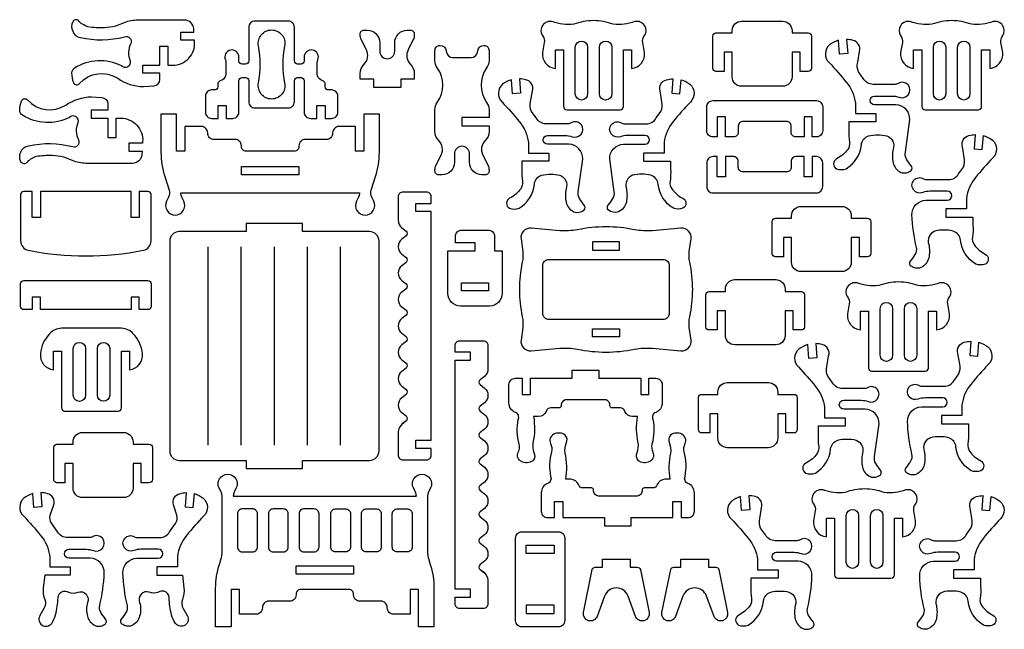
# Model space of a CAD drawing. Extents: x 681.4 to 696.5, y 19.3 to 38.
# Tile 2 of 2: x 681.4 to 696.5, y 28.6 to 38. Entities that reach past the tile are written whole.
import ezdxf

# ---------------------------------------------------------------- set-up
doc = ezdxf.new("R2010")
doc.units = 0
doc.header["$MEASUREMENT"] = 0
doc.layers.add('KONTUR', color=20, linetype='CONTINUOUS')

msp = doc.modelspace()

# ---------------------------------------------------------------- linework, layer by layer
at = {"layer": 'KONTUR'}
for points in [[(683.711, 37.284), (683.784, 37.284, 0.433432), (684.12, 37.642), (684.119, 37.666), (683.908, 37.666), (683.908, 37.791), (684.11, 37.791), (684.107, 37.842, 0.395253), (683.963, 37.976), (683.276, 37.976, 0.077687), (683.067, 37.944), (682.908, 37.882, -0.042031), (682.737, 37.857, -0.051106), (682.483, 37.873, -0.13778), (682.331, 37.972, 0.443717), (682.249, 37.95, 0.213303), (682.249, 37.803, 0.283264), (682.367, 37.709, 0.123296), (683.046, 37.72, -0.670336), (683.139, 37.617, 0.213141), (683.131, 37.35, -0.77774), (682.997, 37.273, 0.263991), (682.279, 37.238, 0.272682), (682.233, 37.164, 0.117689), (682.262, 37.017, 0.58058), (682.354, 37.005, -0.364324), (682.94, 37.084, 0.149435), (683.336, 36.955), (683.496, 36.966, 0.395611), (683.586, 37.062), (683.586, 37.159), (683.328, 37.159), (683.328, 37.284), (683.586, 37.284), (683.586, 37.578), (683.711, 37.578)], [(686.011, 37.366, 0.474116), (685.932, 37.515, 0.474116), (685.801, 37.408), (685.801, 37.349, -0.414214), (685.753, 37.301), (685.7, 37.301, -0.414214), (685.652, 37.349), (685.652, 37.865, 0.414214), (685.556, 37.961), (685.046, 37.961, 0.414214), (684.95, 37.865), (684.95, 37.349, -0.414214), (684.902, 37.301), (684.849, 37.301, -0.414214), (684.801, 37.349), (684.801, 37.408, 0.474116), (684.671, 37.515, 0.474116), (684.592, 37.366, -0.10039), (684.6, 37.328), (684.6, 37.146, -0.283093), (684.547, 37.06), (684.503, 37.038, 0.283093), (684.477, 36.995), (684.477, 36.952, -0.414214), (684.429, 36.904), (684.381, 36.904, 0.414214), (684.285, 36.808), (684.285, 36.564, 0.414214), (684.381, 36.467), (684.48, 36.467), (684.48, 36.665), (684.605, 36.665), (684.605, 36.467), (684.705, 36.467, 0.414214), (684.801, 36.564), (684.801, 37.047, -0.414214), (684.849, 37.095), (684.902, 37.095, -0.414214), (684.95, 37.047), (684.95, 36.724, 0.414214), (685.046, 36.628), (685.556, 36.628, 0.414214), (685.652, 36.724), (685.652, 37.047, -0.414214), (685.7, 37.095), (685.753, 37.095, -0.414214), (685.801, 37.047), (685.801, 36.564, 0.414214), (685.897, 36.467), (685.997, 36.467), (685.997, 36.665), (686.122, 36.665), (686.122, 36.467), (686.222, 36.467, 0.414214), (686.318, 36.564), (686.318, 36.808, 0.414214), (686.222, 36.904), (686.174, 36.904, -0.414214), (686.126, 36.952), (686.126, 36.995, 0.283093), (686.099, 37.038), (686.056, 37.06, -0.283093), (686.003, 37.146), (686.003, 37.328, -0.10039)], [(690.241, 37.967, 0.088383), (689.939, 37.912, -0.111237), (689.606, 37.952, 0.672511), (689.457, 37.737, -0.226774), (689.485, 37.63), (689.457, 37.479, 0.411397), (689.657, 37.233), (689.657, 37.518), (689.782, 37.518), (689.782, 36.648, 0.414214), (689.83, 36.6), (690.653, 36.6, 0.414214), (690.701, 36.648), (690.701, 37.518), (690.826, 37.518), (690.826, 37.233, 0.411397), (691.026, 37.479), (690.997, 37.63, -0.226774), (691.026, 37.737, 0.672511), (690.877, 37.952, -0.111237), (690.544, 37.912, 0.088383)], [(692.369, 37.104), (692.369, 37.481), (692.244, 37.481), (692.244, 37.186), (692.12, 37.186, -0.414214), (692.072, 37.234), (692.072, 37.73, -0.414214), (692.12, 37.778), (692.369, 37.778), (692.369, 37.814, -0.414214), (692.513, 37.958), (693.143, 37.958, -0.414214), (693.287, 37.814), (693.287, 37.778), (693.536, 37.778, -0.414214), (693.584, 37.73), (693.584, 37.234, -0.414214), (693.536, 37.186), (693.412, 37.186), (693.412, 37.481), (693.287, 37.481), (693.287, 37.104, -0.414214), (693.143, 36.96), (692.513, 36.96, -0.414214)], [(695.737, 37.967, 0.088383), (695.435, 37.912, -0.111237), (695.102, 37.952, 0.672511), (694.952, 37.737, -0.226774), (694.981, 37.63), (694.953, 37.479, 0.411397), (695.153, 37.233), (695.153, 37.518), (695.278, 37.518), (695.278, 36.648, 0.414214), (695.326, 36.6), (696.148, 36.6, 0.414214), (696.196, 36.648), (696.196, 37.518), (696.321, 37.518), (696.321, 37.233, 0.411397), (696.521, 37.479), (696.493, 37.63, -0.226774), (696.522, 37.737, 0.672511), (696.372, 37.952, -0.111237), (696.039, 37.912, 0.088383)], [(685.101, 37.581, -0.471204), (685.301, 37.824, -0.471204), (685.502, 37.581, 0.095585), (685.502, 37.008, -0.471204), (685.301, 36.765, -0.471204), (685.101, 37.008, 0.095585)], [(686.87, 36.942), (686.87, 37.067), (686.661, 37.067), (686.661, 37.158, -0.201878), (686.719, 37.295, 0.325635), (686.757, 37.519), (686.676, 37.68, -0.116123), (686.661, 37.744), (686.661, 37.763, -0.414214), (686.719, 37.821), (686.769, 37.821, -0.414214), (686.961, 37.629), (686.961, 37.498, 1), (687.191, 37.498), (687.191, 37.629, -0.414214), (687.383, 37.821), (687.433, 37.821, -0.414214), (687.491, 37.763), (687.491, 37.744, -0.116123), (687.476, 37.68), (687.396, 37.519, 0.325635), (687.433, 37.295, -0.201878), (687.491, 37.158), (687.491, 37.067), (687.282, 37.067), (687.282, 36.942)], [(689.961, 37.558, -1), (690.15, 37.558), (690.15, 36.843, -1), (689.961, 36.843)], [(690.333, 37.558, -1), (690.522, 37.558), (690.522, 36.843, -1), (690.333, 36.843)], [(694.169, 36.104, -0.180382), (694.143, 35.993, -0.114184), (693.972, 35.847, 0.61467), (693.969, 35.696, 0.190419), (694.118, 35.696, 0.236111), (694.352, 36.061, -0.305922), (694.463, 36.2, -0.117873), (694.742, 36.2, -0.410093), (694.839, 35.995, 0.099629), (694.839, 35.787, 0.228734), (694.958, 35.64, 0.269899), (695.117, 35.669, 0.341497), (695.117, 35.741, -0.037711), (695.044, 35.845, -0.201322), (695.027, 35.949), (695.095, 36.45, 0.414214), (694.882, 36.676), (694.553, 36.676, -1), (694.553, 36.811), (694.821, 36.811, -0.088172), (694.93, 36.792, 0.31679), (695.068, 36.829, 0.844509), (694.918, 37.005, -0.139482), (694.864, 36.99), (694.534, 36.99, -0.267949), (694.38, 37.079), (694.308, 37.18, -0.174881), (694.295, 37.329), (694.321, 37.495, 0.443368), (694.223, 37.664, 0.062392), (694.124, 37.68), (694.141, 37.461), (694.016, 37.452), (694, 37.665, 0.096799), (693.863, 37.596, 0.444682), (693.856, 37.323, -0.025048), (694.119, 37.022, -0.150438), (694.259, 36.702), (694.259, 36.541), (694.574, 36.541), (694.574, 36.416), (694.16, 36.416), (694.16, 36.294, 0.057319)], [(695.457, 37.558, -1), (695.646, 37.558), (695.646, 36.843, -1), (695.457, 36.843)], [(695.828, 37.558, -1), (696.017, 37.558), (696.017, 36.843, -1), (695.828, 36.843)], [(688.638, 37.357, -0.158286), (688.601, 37.244, 0.324707), (688.601, 36.714, -0.158286), (688.638, 36.601), (688.638, 36.481), (688.223, 36.481), (688.223, 36.356), (688.638, 36.356), (688.638, 36.266, -0.201878), (688.58, 36.128, 0.325635), (688.542, 35.905), (688.623, 35.743, -0.116123), (688.638, 35.679), (688.638, 35.66, -0.414214), (688.58, 35.602), (688.53, 35.602, -0.414214), (688.338, 35.795), (688.338, 35.926, 1), (688.108, 35.926), (688.108, 35.795, -0.414214), (687.916, 35.602), (687.865, 35.602, -0.414214), (687.808, 35.66), (687.808, 35.679, -0.116123), (687.823, 35.743), (687.903, 35.905, 0.325635), (687.866, 36.128, -0.201878), (687.808, 36.266), (687.808, 36.601, -0.158286), (687.844, 36.714, 0.324707), (687.844, 37.244, -0.158286), (687.808, 37.357), (687.808, 37.511, -0.414214), (687.885, 37.588), (687.886, 37.588, -0.373213), (687.981, 37.505), (687.984, 37.485, 0.373213), (688.079, 37.403), (688.366, 37.403, 0.373213), (688.462, 37.485), (688.464, 37.505, -0.373213), (688.56, 37.588), (688.561, 37.588, -0.414214), (688.638, 37.511)], [(689.151, 35.499, -0.180382), (689.124, 35.388, -0.114184), (688.954, 35.242, 0.61467), (688.951, 35.091, 0.190419), (689.1, 35.091, 0.236111), (689.334, 35.457, -0.305922), (689.445, 35.596, -0.117873), (689.724, 35.596, -0.410093), (689.821, 35.39, 0.099629), (689.821, 35.183, 0.228734), (689.94, 35.036, 0.269899), (690.099, 35.064, 0.341497), (690.099, 35.137, -0.037711), (690.026, 35.24, -0.201322), (690.008, 35.344), (690.077, 35.845, 0.414214), (689.864, 36.071), (689.535, 36.071, -1), (689.535, 36.206), (689.803, 36.206, -0.088172), (689.912, 36.187, 0.31679), (690.05, 36.224, 0.844509), (689.9, 36.4, -0.139482), (689.846, 36.385), (689.515, 36.385, -0.267949), (689.362, 36.474), (689.29, 36.575, -0.174881), (689.276, 36.724), (689.303, 36.89, 0.443368), (689.205, 37.059, 0.062392), (689.106, 37.075), (689.122, 36.856), (688.998, 36.847), (688.982, 37.061, 0.096799), (688.845, 36.991, 0.444682), (688.838, 36.718, -0.025048), (689.101, 36.418, -0.150438), (689.241, 36.098), (689.241, 35.936), (689.556, 35.936), (689.556, 35.811), (689.141, 35.811), (689.141, 35.689, 0.057319)], [(691.415, 35.499, 0.180382), (691.441, 35.388, 0.114184), (691.611, 35.242, -0.61467), (691.614, 35.091, -0.190419), (691.466, 35.091, -0.236111), (691.232, 35.457, 0.305922), (691.121, 35.596, 0.117873), (690.841, 35.596, 0.410093), (690.745, 35.39, -0.099629), (690.745, 35.183, -0.228734), (690.626, 35.036, -0.269899), (690.467, 35.064, -0.341497), (690.467, 35.137, 0.037711), (690.54, 35.24, 0.201322), (690.557, 35.344), (690.489, 35.845, -0.414214), (690.702, 36.071), (691.031, 36.071, 1), (691.031, 36.206), (690.762, 36.206, 0.088172), (690.653, 36.187, -0.31679), (690.515, 36.224, -0.844509), (690.665, 36.4, 0.139482), (690.719, 36.385), (691.05, 36.385, 0.267949), (691.204, 36.474), (691.276, 36.575, 0.174881), (691.289, 36.724), (691.263, 36.89, -0.443368), (691.361, 37.059, -0.062392), (691.459, 37.075), (691.443, 36.856), (691.568, 36.847), (691.584, 37.061, -0.096799), (691.721, 36.991, -0.444682), (691.727, 36.718, 0.025048), (691.464, 36.418, 0.150438), (691.325, 36.098), (691.325, 35.936), (691.009, 35.936), (691.009, 35.811), (691.424, 35.811), (691.424, 35.689, -0.057319)], [(682.914, 36.471), (682.987, 36.471, -0.433432), (683.323, 36.112), (683.321, 36.088), (683.111, 36.088), (683.111, 35.963), (683.313, 35.963), (683.31, 35.913, -0.395253), (683.166, 35.778), (682.479, 35.778, -0.077687), (682.27, 35.811), (682.111, 35.873, 0.042031), (681.94, 35.897, 0.051106), (681.686, 35.882, 0.13778), (681.534, 35.782, -0.443717), (681.452, 35.804, -0.213303), (681.452, 35.951, -0.283264), (681.57, 36.045, -0.123296), (682.249, 36.035, 0.670336), (682.342, 36.137, -0.213141), (682.334, 36.404, 0.77774), (682.2, 36.482, -0.263991), (681.481, 36.516, -0.272682), (681.436, 36.59, -0.117689), (681.465, 36.737, -0.58058), (681.557, 36.75, 0.364324), (682.143, 36.67, -0.149435), (682.539, 36.799), (682.699, 36.789, -0.395611), (682.789, 36.693), (682.789, 36.596), (682.531, 36.596), (682.531, 36.471), (682.789, 36.471), (682.789, 36.176), (682.914, 36.176)], [(692.39, 36.184), (692.265, 36.184), (692.265, 36.492), (692.14, 36.492), (692.14, 36.184), (692.075, 36.184, -0.414214), (691.978, 36.28), (691.978, 36.645, -0.414214), (692.075, 36.741), (693.662, 36.741, -0.414214), (693.758, 36.645), (693.758, 36.28, -0.414214), (693.662, 36.184), (693.596, 36.184), (693.596, 36.492), (693.471, 36.492), (693.471, 36.184), (693.346, 36.184, -0.414214), (693.274, 36.256), (693.274, 36.348, 0.414214), (693.202, 36.42), (692.535, 36.42, 0.414214), (692.462, 36.348), (692.462, 36.256, -0.414214)], [(686.715, 36.535), (686.715, 35.964), (686.59, 35.964), (686.59, 36.343), (686.334, 36.343, 0.414214), (686.238, 36.246), (686.238, 36.24, -0.414214), (686.142, 36.144), (685.817, 36.144, 0.414214), (685.721, 36.048), (685.721, 36.036, -0.414214), (685.649, 35.964), (684.91, 35.964, -0.414214), (684.838, 36.036), (684.838, 36.048, 0.414214), (684.742, 36.144), (684.417, 36.144, -0.414214), (684.321, 36.24), (684.321, 36.246, 0.414214), (684.225, 36.343), (683.969, 36.343), (683.969, 35.964), (683.844, 35.964), (683.844, 36.535), (683.604, 36.535), (683.604, 35.946, 0.077953), (683.662, 35.578), (683.729, 35.369, -0.19395), (683.722, 35.261), (683.69, 35.197, 0.55474), (683.822, 34.985, 0.55474), (683.954, 35.197), (683.923, 35.261, -0.114229), (683.908, 35.325), (686.651, 35.325, -0.114229), (686.636, 35.261), (686.604, 35.197, 0.55474), (686.737, 34.985, 0.55474), (686.869, 35.197), (686.837, 35.261, -0.19395), (686.829, 35.369), (686.897, 35.578, 0.077953), (686.955, 35.946), (686.955, 36.535)], [(696.055, 34.643, 0.180382), (696.081, 34.532, 0.114184), (696.251, 34.386, -0.61467), (696.254, 34.234, -0.190419), (696.106, 34.234, -0.236111), (695.871, 34.6, 0.305922), (695.76, 34.739, 0.117873), (695.481, 34.739, 0.410093), (695.385, 34.533, -0.099629), (695.385, 34.326, -0.228734), (695.266, 34.179, -0.269899), (695.106, 34.208, -0.341497), (695.106, 34.28, 0.037711), (695.179, 34.383, 0.201322), (695.197, 34.488, -0.052119), (695.128, 34.989, -0.414214), (695.341, 35.214), (695.67, 35.214, 1), (695.67, 35.35), (695.402, 35.35, 0.088172), (695.293, 35.331, -0.31679), (695.155, 35.368, -0.844509), (695.305, 35.543, 0.139482), (695.359, 35.529), (695.69, 35.529, 0.267949), (695.843, 35.618), (695.916, 35.719, 0.174881), (695.929, 35.868), (695.903, 36.033, -0.443368), (696.001, 36.203, -0.062392), (696.099, 36.219), (696.083, 36), (696.207, 35.99), (696.223, 36.204, -0.096799), (696.361, 36.135, -0.444682), (696.367, 35.861, 0.025048), (696.104, 35.561, 0.150438), (695.964, 35.241), (695.964, 35.08), (695.649, 35.08), (695.649, 34.955), (696.064, 34.955), (696.064, 34.833, -0.057319)], [(692.39, 35.882), (692.265, 35.882), (692.265, 35.574), (692.14, 35.574), (692.14, 35.882), (692.075, 35.882, 0.414214), (691.978, 35.786), (691.978, 35.422, 0.414214), (692.075, 35.326), (693.662, 35.326, 0.414214), (693.758, 35.422), (693.758, 35.786, 0.414214), (693.662, 35.882), (693.596, 35.882), (693.596, 35.574), (693.471, 35.574), (693.471, 35.882), (693.346, 35.882, 0.414214), (693.274, 35.81), (693.274, 35.718, -0.414214), (693.202, 35.646), (692.535, 35.646, -0.414214), (692.462, 35.718), (692.462, 35.81, 0.414214)], [(681.755, 35.347), (681.755, 34.948), (681.63, 34.948), (681.63, 35.347), (681.498, 35.347, 0.414214), (681.45, 35.299), (681.45, 34.588, 0.358275), (681.566, 34.446, 0.097651), (683.335, 34.446, 0.358275), (683.451, 34.588), (683.451, 35.299, 0.414214), (683.403, 35.347), (683.271, 35.347), (683.271, 34.948), (683.146, 34.948), (683.146, 35.347)], [(687.332, 31.804, 0.229334), (687.244, 31.665), (687.244, 31.305, 0.414214), (687.317, 31.233), (687.679, 31.233, 0.414214), (687.751, 31.305), (687.751, 31.407), (687.515, 31.407), (687.515, 31.532), (687.751, 31.532), (687.751, 35.039), (687.515, 35.039), (687.515, 35.164), (687.751, 35.164), (687.751, 35.266, 0.414214), (687.679, 35.338), (687.317, 35.338, 0.414214), (687.244, 35.266), (687.244, 34.905, 0.229334), (687.299, 34.792), (687.364, 34.741, -0.484131), (687.364, 34.665), (687.299, 34.614, 0.484131), (687.299, 34.387), (687.364, 34.336, -0.484131), (687.364, 34.26), (687.299, 34.209, 0.484131), (687.299, 33.982), (687.364, 33.931, -0.484131), (687.364, 33.855), (687.299, 33.804, 0.484131), (687.299, 33.577), (687.364, 33.526, -0.484131), (687.364, 33.45), (687.299, 33.399, 0.484131), (687.299, 33.172), (687.364, 33.121, -0.484131), (687.364, 33.045), (687.299, 32.994, 0.484131), (687.299, 32.767), (687.364, 32.716, -0.484131), (687.364, 32.64), (687.299, 32.589, 0.484131), (687.299, 32.362), (687.364, 32.311, -0.484131), (687.364, 32.235), (687.299, 32.184, 0.484131), (687.299, 31.957), (687.364, 31.905, -0.484131), (687.364, 31.83), (687.299, 31.779)], [(693.279, 34.263), (693.279, 34.64), (693.154, 34.64), (693.154, 34.345), (693.03, 34.345, -0.414214), (692.982, 34.393), (692.982, 34.889, -0.414214), (693.03, 34.937), (693.279, 34.937), (693.279, 34.973, -0.414214), (693.423, 35.117), (694.053, 35.117, -0.414214), (694.197, 34.973), (694.197, 34.937), (694.446, 34.937, -0.414214), (694.494, 34.889), (694.494, 34.393, -0.414214), (694.446, 34.345), (694.322, 34.345), (694.322, 34.64), (694.197, 34.64), (694.197, 34.263, -0.414214), (694.053, 34.119), (693.423, 34.119, -0.414214)], [(686.95, 31.368), (686.95, 34.587, 0.414214), (686.806, 34.731), (685.778, 34.731), (685.778, 34.856), (684.91, 34.856), (684.91, 34.731), (683.882, 34.731, 0.414214), (683.738, 34.587), (683.738, 31.368, 0.414214), (683.882, 31.224), (684.91, 31.224), (684.91, 31.099), (685.778, 31.099), (685.778, 31.224), (686.806, 31.224, 0.414214)], [(688.2, 33.59, -0.414214), (688.008, 33.782), (688.008, 34.435), (688.423, 34.435), (688.423, 34.56), (688.123, 34.56), (688.123, 34.658, -0.414214), (688.219, 34.754), (688.628, 34.754, -0.414214), (688.724, 34.658), (688.724, 34.435), (688.838, 34.435), (688.838, 33.782, -0.414214), (688.646, 33.59)], [(689.104, 33.844, 0.05321), (689.148, 33.427, -0.086893), (689.155, 33.261), (689.129, 33.067, 0.481055), (689.284, 32.904), (689.722, 32.943, -0.071729), (689.996, 32.928, 0.09921), (690.87, 32.928, -0.071729), (691.144, 32.943), (691.582, 32.904, 0.481055), (691.738, 33.067), (691.711, 33.261, -0.086893), (691.718, 33.427, 0.05321), (691.763, 33.844, 0.05321), (691.718, 34.262, -0.086893), (691.711, 34.428), (691.738, 34.622, 0.481055), (691.582, 34.785), (691.144, 34.746, -0.071729), (690.87, 34.761, 0.09921), (689.996, 34.761, -0.071729), (689.722, 34.746), (689.284, 34.785, 0.481055), (689.129, 34.622), (689.155, 34.428, -0.086893), (689.148, 34.262, 0.05321)], [(691.307, 33.384), (689.559, 33.384, -0.414214), (689.463, 33.48), (689.463, 34.209, -0.414214), (689.559, 34.305), (691.307, 34.305, -0.414214), (691.403, 34.209), (691.403, 33.48, -0.414214)], [(692.264, 33.141), (692.264, 33.517), (692.139, 33.517), (692.139, 33.223), (692.014, 33.223, -0.414214), (691.966, 33.271), (691.966, 33.766, -0.414214), (692.014, 33.814), (692.264, 33.814), (692.264, 33.851, -0.414214), (692.408, 33.995), (693.038, 33.995, -0.414214), (693.182, 33.851), (693.182, 33.814), (693.431, 33.814, -0.414214), (693.479, 33.766), (693.479, 33.271, -0.414214), (693.431, 33.223), (693.307, 33.223), (693.307, 33.517), (693.182, 33.517), (693.182, 33.141, -0.414214), (693.038, 32.996), (692.408, 32.996, -0.414214)], [(683.146, 33.536), (681.755, 33.536), (681.755, 33.726), (681.63, 33.726), (681.63, 33.536), (681.498, 33.536, -0.414214), (681.45, 33.584), (681.45, 33.935, -0.414214), (681.498, 33.983), (683.403, 33.983, -0.414214), (683.451, 33.935), (683.451, 33.584, -0.414214), (683.403, 33.536), (683.271, 33.536), (683.271, 33.726), (683.146, 33.726)], [(694.921, 33.959, 0.088383), (694.618, 33.904, -0.111237), (694.285, 33.944, 0.672511), (694.136, 33.729, -0.226774), (694.165, 33.622), (694.137, 33.471, 0.411397), (694.336, 33.225), (694.336, 33.511), (694.461, 33.511), (694.461, 32.64, 0.414214), (694.509, 32.592), (695.332, 32.592, 0.414214), (695.38, 32.64), (695.38, 33.511), (695.505, 33.511), (695.505, 33.225, 0.411397), (695.705, 33.471), (695.677, 33.622, -0.226774), (695.705, 33.729, 0.672511), (695.556, 33.944, -0.111237), (695.223, 33.904, 0.088383)], [(694.64, 33.55, -1), (694.829, 33.55), (694.829, 32.835, -1), (694.64, 32.835)], [(695.012, 33.55, -1), (695.201, 33.55), (695.201, 32.835, -1), (695.012, 32.835)], [(682.996, 33.25), (682.078, 33.25, 0.200898), (681.896, 33.166, 0.168545), (681.753, 32.86, 0.411397), (681.953, 32.614), (681.953, 32.899), (682.078, 32.899), (682.078, 32.029, 0.414214), (682.126, 31.98), (682.948, 31.98, 0.414214), (682.996, 32.029), (682.996, 32.899), (683.121, 32.899), (683.121, 32.614, 0.411397), (683.321, 32.86, 0.168545), (683.179, 33.166, 0.200898)], [(682.257, 32.939, -1), (682.446, 32.939), (682.446, 32.223, -1), (682.257, 32.223)], [(682.629, 32.939, -1), (682.817, 32.939), (682.817, 32.223, -1), (682.629, 32.223)], [(688.535, 29.524, -0.229334), (688.622, 29.385), (688.622, 29.024, -0.414214), (688.55, 28.952), (688.188, 28.952, -0.414214), (688.116, 29.024), (688.116, 29.126), (688.352, 29.126), (688.352, 29.251), (688.116, 29.251), (688.116, 32.758), (688.352, 32.758), (688.352, 32.883), (688.116, 32.883), (688.116, 32.985, -0.414214), (688.188, 33.057), (688.55, 33.057, -0.414214), (688.622, 32.985), (688.622, 32.625, -0.229334), (688.568, 32.512), (688.502, 32.46, 0.484131), (688.502, 32.385), (688.567, 32.333, -0.484131), (688.567, 32.106), (688.502, 32.055, 0.484131), (688.502, 31.98), (688.567, 31.928, -0.484131), (688.567, 31.701), (688.502, 31.65, 0.484131), (688.502, 31.575), (688.567, 31.523, -0.484131), (688.567, 31.296), (688.502, 31.245, 0.484131), (688.502, 31.17), (688.567, 31.118, -0.484131), (688.567, 30.891), (688.502, 30.84, 0.484131), (688.502, 30.764), (688.567, 30.713, -0.484131), (688.567, 30.486), (688.502, 30.435, 0.484131), (688.502, 30.359), (688.567, 30.308, -0.484131), (688.567, 30.081), (688.502, 30.03, 0.484131), (688.502, 29.954), (688.567, 29.903, -0.484131), (688.567, 29.676), (688.502, 29.625, 0.484131), (688.502, 29.549), (688.567, 29.498)], [(693.697, 31.438, -0.180382), (693.671, 31.327, -0.114184), (693.5, 31.181, 0.61467), (693.497, 31.029, 0.190419), (693.646, 31.029, 0.236111), (693.88, 31.395, -0.305922), (693.991, 31.534, -0.117873), (694.27, 31.534, -0.410093), (694.367, 31.328, 0.099629), (694.367, 31.121, 0.228734), (694.486, 30.974, 0.269899), (694.645, 31.003, 0.341497), (694.645, 31.075, -0.037711), (694.572, 31.178, -0.201322), (694.555, 31.283), (694.623, 31.784, 0.414214), (694.41, 32.009), (694.081, 32.009, -1), (694.081, 32.145), (694.349, 32.145, -0.088172), (694.458, 32.126, 0.31679), (694.596, 32.163, 0.844509), (694.446, 32.338, -0.139482), (694.392, 32.324), (694.062, 32.324, -0.267949), (693.908, 32.413), (693.836, 32.514, -0.174881), (693.823, 32.663), (693.849, 32.828, 0.443368), (693.751, 32.998, 0.062392), (693.652, 33.014), (693.669, 32.795), (693.544, 32.785), (693.528, 32.999, 0.096799), (693.391, 32.929, 0.444682), (693.384, 32.656, -0.025048), (693.647, 32.356, -0.150438), (693.787, 32.036), (693.787, 31.875), (694.102, 31.875), (694.102, 31.75), (693.688, 31.75), (693.688, 31.628, 0.057319)], [(695.985, 31.474, 0.180382), (696.012, 31.363, 0.114184), (696.182, 31.217, -0.61467), (696.185, 31.065, -0.190419), (696.036, 31.065, -0.236111), (695.802, 31.431, 0.305922), (695.691, 31.57, 0.117873), (695.412, 31.57, 0.410093), (695.315, 31.364, -0.099629), (695.315, 31.157, -0.228734), (695.196, 31.01, -0.269899), (695.037, 31.039, -0.341497), (695.037, 31.111, 0.037711), (695.11, 31.214, 0.201322), (695.128, 31.319, -0.052119), (695.059, 31.82, -0.414214), (695.272, 32.045), (695.601, 32.045, 1), (695.601, 32.181), (695.333, 32.181, 0.088172), (695.224, 32.162, -0.31679), (695.086, 32.199, -0.844509), (695.236, 32.374, 0.139482), (695.29, 32.36), (695.621, 32.36, 0.267949), (695.774, 32.449), (695.846, 32.55, 0.174881), (695.86, 32.699), (695.833, 32.864, -0.443368), (695.931, 33.034, -0.062392), (696.03, 33.05), (696.014, 32.831), (696.138, 32.821), (696.154, 33.035, -0.096799), (696.291, 32.965, -0.444682), (696.298, 32.692, 0.025048), (696.035, 32.392, 0.150438), (695.895, 32.072), (695.895, 31.911), (695.58, 31.911), (695.58, 31.786), (695.995, 31.786), (695.995, 31.664, -0.057319)], [(690.417, 32.153), (689.821, 32.153, 0.416597), (689.745, 32.062, -0.438914), (689.714, 32.028), (689.584, 32.029, 0.358235), (689.514, 31.975, -0.29887), (689.399, 31.895), (689.321, 31.895, -0.094158), (689.312, 31.493, 0.135936), (689.326, 31.346, -0.332095), (689.309, 31.219, -0.307804), (689.135, 31.206, -0.401002), (689.086, 31.348, 0.181945), (689.1, 31.474, -0.117839), (689.086, 31.851, 0.432952), (689.042, 31.96, -0.31016), (688.944, 32.102), (688.944, 32.387, -0.414214), (689.04, 32.483), (689.148, 32.483), (689.148, 32.235), (689.273, 32.235), (689.273, 32.483), (689.913, 32.483), (689.913, 32.608), (690.325, 32.608), (690.325, 32.483), (690.965, 32.483), (690.965, 32.235), (691.09, 32.235), (691.09, 32.483), (691.197, 32.483, -0.414214), (691.294, 32.387), (691.294, 32.102, -0.31016), (691.196, 31.96, 0.432952), (691.152, 31.851, -0.117839), (691.138, 31.474, 0.181945), (691.152, 31.348, -0.401002), (691.103, 31.206, -0.307804), (690.929, 31.219, -0.332095), (690.911, 31.346, 0.135936), (690.926, 31.493, -0.094158), (690.917, 31.895), (690.839, 31.895, -0.29887), (690.723, 31.975, 0.358235), (690.654, 32.029), (690.524, 32.028, -0.438914), (690.493, 32.062, 0.416597)], [(692.15, 31.562), (692.15, 31.939), (692.025, 31.939), (692.025, 31.644), (691.9, 31.644, -0.414214), (691.852, 31.693), (691.852, 32.188, -0.414214), (691.9, 32.236), (692.15, 32.236), (692.15, 32.272, -0.414214), (692.294, 32.417), (692.924, 32.417, -0.414214), (693.068, 32.272), (693.068, 32.236), (693.317, 32.236, -0.414214), (693.365, 32.188), (693.365, 31.693, -0.414214), (693.317, 31.644), (693.193, 31.644), (693.193, 31.939), (693.068, 31.939), (693.068, 31.562, -0.414214), (692.924, 31.418), (692.294, 31.418, -0.414214)], [(682.256, 30.797), (682.256, 31.174), (682.131, 31.174), (682.131, 30.879), (682.007, 30.879, -0.414214), (681.959, 30.928), (681.959, 31.423, -0.414214), (682.007, 31.471), (682.256, 31.471), (682.256, 31.507, -0.414214), (682.4, 31.652), (683.03, 31.652, -0.414214), (683.175, 31.507), (683.175, 31.471), (683.424, 31.471, -0.414214), (683.472, 31.423), (683.472, 30.928, -0.414214), (683.424, 30.879), (683.3, 30.879), (683.3, 31.174), (683.175, 31.174), (683.175, 30.797, -0.414214), (683.03, 30.653), (682.4, 30.653, -0.414214)], [(690.912, 30.676), (690.316, 30.676, -0.416597), (690.241, 30.767, 0.438914), (690.209, 30.801), (690.079, 30.8, -0.358235), (690.01, 30.854, 0.29887), (689.894, 30.934), (689.816, 30.934, 0.094158), (689.807, 31.336, -0.135936), (689.822, 31.483, 0.332095), (689.805, 31.61, 0.307804), (689.631, 31.623, 0.401002), (689.582, 31.48, -0.181945), (689.595, 31.355, 0.117839), (689.582, 30.978, -0.432952), (689.537, 30.869, 0.31016), (689.439, 30.727), (689.439, 30.442, 0.414214), (689.536, 30.346), (689.643, 30.346), (689.643, 30.594), (689.768, 30.594), (689.768, 30.346), (690.408, 30.346), (690.408, 30.221), (690.82, 30.221), (690.82, 30.346), (691.46, 30.346), (691.46, 30.594), (691.585, 30.594), (691.585, 30.346), (691.693, 30.346, 0.414214), (691.789, 30.442), (691.789, 30.727, 0.31016), (691.691, 30.869, -0.432952), (691.647, 30.978, 0.117839), (691.633, 31.355, -0.181945), (691.647, 31.48, 0.401002), (691.598, 31.623, 0.307804), (691.424, 31.61, 0.332095), (691.407, 31.483, -0.135936), (691.421, 31.336, 0.094158), (691.412, 30.934), (691.335, 30.934, 0.29887), (691.219, 30.854, -0.358235), (691.149, 30.8), (691.019, 30.801, 0.438914), (690.988, 30.767, -0.416597)], [(687.554, 28.673), (687.554, 29.244), (687.429, 29.244), (687.429, 28.865), (687.173, 28.865, -0.414214), (687.077, 28.961), (687.077, 28.967, 0.414214), (686.981, 29.064), (686.656, 29.064, -0.414214), (686.56, 29.16), (686.56, 29.172, 0.414214), (686.488, 29.244), (686.118, 29.244), (685.749, 29.244, 0.414214), (685.677, 29.172), (685.677, 29.16, -0.414214), (685.581, 29.064), (685.256, 29.064, 0.414214), (685.16, 28.967), (685.16, 28.961, -0.414214), (685.064, 28.865), (684.808, 28.865), (684.808, 29.244), (684.683, 29.244), (684.683, 28.673), (684.443, 28.673), (684.443, 29.261, -0.077953), (684.501, 29.629), (684.53, 29.718, 0.077953), (684.541, 29.792), (684.541, 30.683, 0.09608), (684.527, 30.736), (684.495, 30.8, -0.55474), (684.628, 31.012, -0.55474), (684.76, 30.8), (684.728, 30.736, 0.114229), (684.714, 30.673), (687.523, 30.673, 0.114229), (687.509, 30.736), (687.477, 30.8, -0.55474), (687.609, 31.012, -0.55474), (687.741, 30.8), (687.71, 30.736, 0.09608), (687.696, 30.683), (687.696, 29.792, 0.077953), (687.707, 29.718), (687.736, 29.629, -0.077953), (687.793, 29.261), (687.793, 28.673)], [(681.897, 29.589), (682.212, 29.589), (682.212, 29.464), (681.821, 29.464), (681.797, 29.27, 0.127457), (681.821, 29.089, -0.24599), (681.808, 28.952), (681.747, 28.845, 0.95683), (681.927, 28.723, 0.082114), (681.987, 28.855, 0.051047), (682.025, 29.116, -0.333842), (682.102, 29.219, -0.160842), (682.187, 29.202, 0.220914), (682.331, 29.205, -0.628977), (682.477, 29.043, 0.137758), (682.477, 28.836, 0.228734), (682.596, 28.689, 0.269899), (682.755, 28.718, 0.341497), (682.755, 28.79, -0.037711), (682.682, 28.893, -0.201322), (682.664, 28.997, 0.052119), (682.733, 29.499, 0.414214), (682.52, 29.724), (682.191, 29.724, -1), (682.191, 29.86), (682.459, 29.86, -0.088172), (682.568, 29.84, 0.31679), (682.706, 29.877, 0.844509), (682.556, 30.053, -0.139482), (682.502, 30.039), (682.171, 30.039, -0.267949), (682.018, 30.127), (681.927, 30.257, -0.22812), (681.906, 30.381), (681.959, 30.543, 0.443368), (681.861, 30.713, 0.062392), (681.762, 30.729), (681.778, 30.509), (681.654, 30.5), (681.638, 30.714, 0.096799), (681.501, 30.644, 0.444682), (681.494, 30.371, -0.025048), (681.757, 30.071, -0.150438), (681.897, 29.751)], [(683.857, 29.589), (683.542, 29.589), (683.542, 29.464), (683.933, 29.464), (683.956, 29.27, -0.127457), (683.932, 29.089, 0.24599), (683.946, 28.952), (684.007, 28.845, -0.95683), (683.827, 28.723, -0.082114), (683.767, 28.855, -0.051047), (683.728, 29.116, 0.333842), (683.651, 29.219, 0.160842), (683.567, 29.202, -0.220914), (683.422, 29.205, 0.628977), (683.277, 29.043, -0.137758), (683.277, 28.836, -0.228734), (683.158, 28.689, -0.269899), (682.999, 28.718, -0.341497), (682.999, 28.79, 0.037711), (683.072, 28.893, 0.201322), (683.089, 28.997, -0.052119), (683.021, 29.499, -0.414214), (683.234, 29.724), (683.563, 29.724, 1), (683.563, 29.86), (683.295, 29.86, 0.088172), (683.186, 29.84, -0.31679), (683.048, 29.877, -0.844509), (683.198, 30.053, 0.139482), (683.251, 30.039), (683.582, 30.039, 0.267949), (683.736, 30.127), (683.827, 30.257, 0.22812), (683.847, 30.381), (683.795, 30.543, -0.443368), (683.893, 30.713, -0.062392), (683.992, 30.729), (683.975, 30.509), (684.1, 30.5), (684.116, 30.714, -0.096799), (684.253, 30.644, -0.444682), (684.26, 30.371, 0.025048), (683.997, 30.071, 0.150438), (683.857, 29.751)], [(692.666, 29.106, -0.180382), (692.64, 28.995, -0.114184), (692.47, 28.849, 0.61467), (692.467, 28.698, 0.190419), (692.616, 28.698, 0.236111), (692.85, 29.064, -0.305922), (692.961, 29.203, -0.117873), (693.24, 29.203, -0.410093), (693.337, 28.997, 0.099629), (693.337, 28.79, 0.228734), (693.456, 28.643, 0.269899), (693.615, 28.672, 0.341497), (693.615, 28.744, -0.037711), (693.542, 28.847, -0.201322), (693.524, 28.951, 0.052119), (693.593, 29.452, 0.414214), (693.38, 29.678), (693.051, 29.678, -1), (693.051, 29.814), (693.319, 29.814, -0.088172), (693.428, 29.794, 0.31679), (693.566, 29.831, 0.844509), (693.416, 30.007, -0.139482), (693.362, 29.992), (693.031, 29.992, -0.267949), (692.878, 30.081), (692.806, 30.182, -0.174881), (692.792, 30.332), (692.818, 30.497, 0.443368), (692.721, 30.667, 0.062392), (692.622, 30.683), (692.638, 30.463), (692.514, 30.454), (692.498, 30.668, 0.096799), (692.36, 30.598, 0.444682), (692.354, 30.325, -0.025048), (692.617, 30.025, -0.150438), (692.757, 29.705), (692.757, 29.543), (693.072, 29.543), (693.072, 29.418), (692.657, 29.418), (692.657, 29.297, 0.057319)], [(694.4, 30.785, 0.088383), (694.098, 30.731, -0.111237), (693.765, 30.77, 0.672511), (693.616, 30.555, -0.226774), (693.644, 30.448), (693.616, 30.297, 0.411397), (693.816, 30.052), (693.816, 30.337), (693.941, 30.337), (693.941, 29.466, 0.414214), (693.989, 29.418), (694.811, 29.418, 0.414214), (694.859, 29.466), (694.859, 30.337), (694.984, 30.337), (694.984, 30.052, 0.411397), (695.184, 30.297), (695.156, 30.448, -0.226774), (695.185, 30.555, 0.672511), (695.035, 30.77, -0.111237), (694.703, 30.731, 0.088383)], [(696.172, 29.106, 0.180382), (696.198, 28.995, 0.114184), (696.368, 28.849, -0.61467), (696.371, 28.698, -0.190419), (696.223, 28.698, -0.236111), (695.989, 29.064, 0.305922), (695.878, 29.203, 0.117873), (695.599, 29.203, 0.410093), (695.502, 28.997, -0.099629), (695.502, 28.79, -0.228734), (695.383, 28.643, -0.269899), (695.224, 28.672, -0.341497), (695.224, 28.744, 0.037711), (695.297, 28.847, 0.201322), (695.314, 28.951, -0.052119), (695.246, 29.452, -0.414214), (695.459, 29.678), (695.788, 29.678, 1), (695.788, 29.814), (695.519, 29.814, 0.088172), (695.411, 29.794, -0.31679), (695.273, 29.831, -0.844509), (695.423, 30.007, 0.139482), (695.476, 29.992), (695.807, 29.992, 0.267949), (695.961, 30.081), (696.033, 30.182, 0.174881), (696.046, 30.332), (696.02, 30.497, -0.443368), (696.118, 30.667, -0.062392), (696.216, 30.683), (696.2, 30.463), (696.325, 30.454), (696.341, 30.668, -0.096799), (696.478, 30.598, -0.444682), (696.484, 30.325, 0.025048), (696.221, 30.025, 0.150438), (696.082, 29.705), (696.082, 29.543), (695.766, 29.543), (695.766, 29.418), (696.181, 29.418), (696.181, 29.297, -0.057319)], [(685.012, 30.479), (684.851, 30.479, 0.414214), (684.779, 30.406), (684.779, 29.894, 0.414214), (684.851, 29.822), (685.012, 29.822, 0.414214), (685.084, 29.894), (685.084, 30.406, 0.414214)], [(685.484, 30.479), (685.324, 30.479, 0.414214), (685.252, 30.406), (685.252, 29.894, 0.414214), (685.324, 29.822), (685.484, 29.822, 0.414214), (685.556, 29.894), (685.556, 30.406, 0.414214)], [(685.957, 30.479), (685.797, 30.479, 0.414214), (685.724, 30.406), (685.724, 29.894, 0.414214), (685.797, 29.822), (685.957, 29.822, 0.414214), (686.029, 29.894), (686.029, 30.406, 0.414214)], [(686.28, 30.479), (686.44, 30.479, -0.414214), (686.512, 30.406), (686.512, 29.894, -0.414214), (686.44, 29.822), (686.28, 29.822, -0.414214), (686.208, 29.894), (686.208, 30.406, -0.414214)], [(686.752, 30.479), (686.913, 30.479, -0.414214), (686.985, 30.406), (686.985, 29.894, -0.414214), (686.913, 29.822), (686.752, 29.822, -0.414214), (686.68, 29.894), (686.68, 30.406, -0.414214)], [(687.225, 30.479), (687.386, 30.479, -0.414214), (687.458, 30.406), (687.458, 29.894, -0.414214), (687.386, 29.822), (687.225, 29.822, -0.414214), (687.153, 29.894), (687.153, 30.406, -0.414214)], [(694.12, 30.376, -1), (694.309, 30.376), (694.309, 29.661, -1), (694.12, 29.661)], [(694.492, 30.376, -1), (694.681, 30.376), (694.681, 29.661, -1), (694.492, 29.661)], [(689.046, 28.766), (689.046, 30.034, -0.414214), (689.142, 30.13), (689.704, 30.13, -0.414214), (689.8, 30.034), (689.8, 28.766, -0.414214), (689.704, 28.67), (689.142, 28.67, -0.414214)], [(690.295, 28.831, -0.926264), (690.088, 28.891), (690.222, 29.548, -0.356279), (690.269, 29.586), (690.378, 29.586), (690.378, 29.711), (690.804, 29.711), (690.804, 29.586), (690.913, 29.586, -0.356279), (690.96, 29.548), (691.094, 28.891, -0.926264), (690.887, 28.831), (690.771, 29.143, 0.695938), (690.411, 29.143)], [(691.499, 28.831, -0.926264), (691.291, 28.891), (691.426, 29.548, -0.356279), (691.473, 29.586), (691.582, 29.586), (691.582, 29.711), (692.008, 29.711), (692.008, 29.586), (692.117, 29.586, -0.356279), (692.164, 29.548), (692.298, 28.891, -0.926264), (692.091, 28.831), (691.975, 29.143, 0.695938), (691.614, 29.143)]]:
    msp.add_lwpolyline(points, format="xyb", close=True, dxfattribs=at)
for points in [[(684.838, 35.603), (684.838, 35.728), (685.721, 35.728), (685.721, 35.603)], [(690.227, 34.448), (690.639, 34.448), (690.639, 34.573), (690.227, 34.573)], [(688.218, 33.823), (688.218, 33.948), (688.629, 33.948), (688.629, 33.823)], [(690.227, 33.241), (690.639, 33.241), (690.639, 33.116), (690.227, 33.116)], [(689.21, 29.923), (689.636, 29.923), (689.636, 29.798), (689.21, 29.798)], [(686.56, 29.605), (686.56, 29.48), (685.677, 29.48), (685.677, 29.605)], [(689.21, 28.876), (689.636, 28.876), (689.636, 29.001), (689.21, 29.001)]]:
    msp.add_lwpolyline(points, close=True, dxfattribs=at)
for points in [[(684.328, 31.456), (684.328, 34.499)], [(684.836, 31.456), (684.836, 34.499)], [(685.344, 31.456), (685.344, 34.499)], [(685.852, 31.456), (685.852, 34.499)], [(686.36, 31.456), (686.36, 34.499)], [(688.502, 31.98), (688.567, 31.928)], [(688.502, 31.575), (688.567, 31.523)], [(688.502, 31.17), (688.567, 31.118)], [(688.502, 30.764), (688.567, 30.713)], [(688.502, 30.359), (688.567, 30.308)], [(688.502, 29.954), (688.567, 29.903)]]:
    msp.add_lwpolyline(points, dxfattribs=at)

doc.saveas('drawing.dxf')
